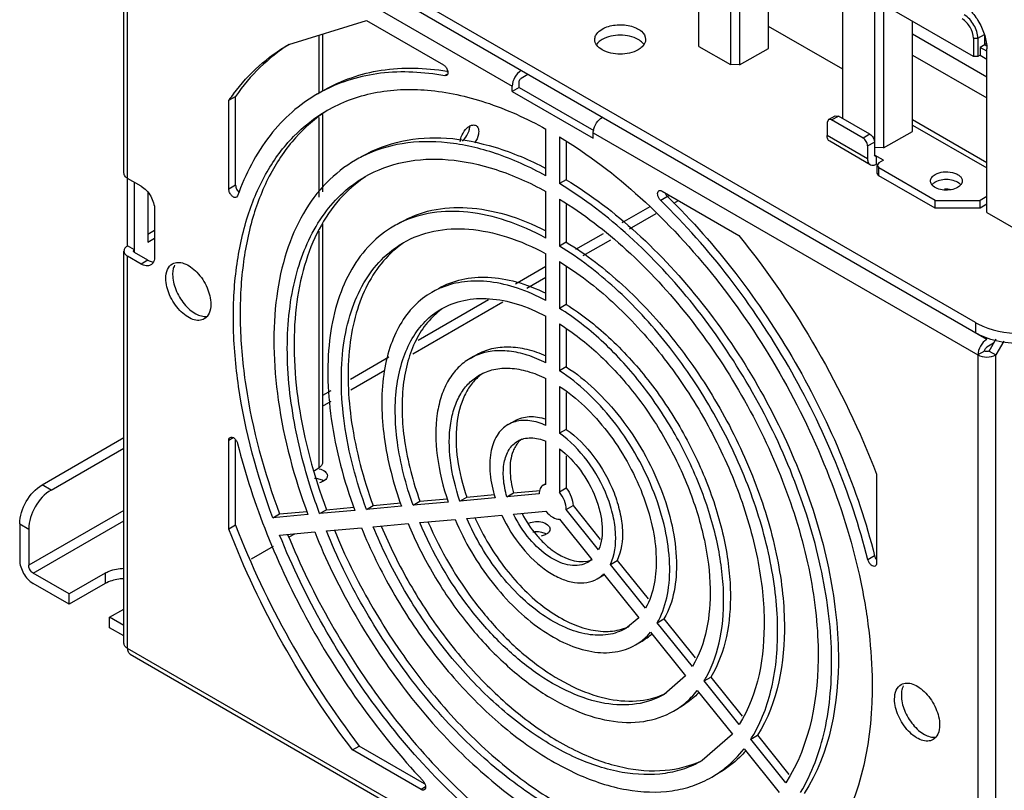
# Model space of a CAD drawing. Header units: millimetres. Extents: x 104 to 805, y 312 to 958.
# Tile 2 of 11: x 104 to 259, y 379 to 500. Entities that reach past the tile are written whole.
import ezdxf

# ---------------------------------------------------------------- set-up
doc = ezdxf.new("R2010")
doc.units = ezdxf.units.MM
doc.header["$LTSCALE"] = 82.53493
doc.layers.get('0').update_dxf_attribs({"linetype": 'CONTINUOUS'})

msp = doc.modelspace()

# ---------------------------------------------------------------- linework, layer by layer
at = {"color": 7, "linetype": 'Continuous'}
for p, q in [((254.12, 452.74), (121.19, 529.49)), ((255.89, 450.09), (121.19, 527.86)), ((120.25, 476.21), (120.25, 525.61)), ((120.83, 464.78), (120.83, 524.8)), ((120.83, 524.8), (181.29, 489.89)), ((210.63, 496.14), (210.63, 521.9)), ((215.58, 519.04), (215.58, 493.29)), ((217, 519.04), (217, 493.27)), ((221.59, 495.83), (221.59, 513.13)), ((233.26, 484.79), (233.26, 508.84)), ((238.21, 505.98), (238.21, 479.07)), ((239.63, 505.98), (239.63, 480.22)), ((253.77, 494.55), (240.33, 502.31)), ((146.15, 496.45), (158.39, 500.21)), ((158.39, 500.21), (170.46, 493.24)), ((244.22, 482.78), (244.22, 500.06)), ((233.26, 492.54), (221.59, 499.28)), ((150.88, 497.9), (150.88, 488.79)), ((151.47, 498.08), (151.47, 489.13)), ((255.89, 491.32), (244.22, 498.06)), ((253.77, 497.41), (253.77, 494.55)), ((253.77, 497.41), (254.48, 497.41)), ((254.48, 497.41), (255.54, 498.02)), ((254.48, 497.41), (254.48, 494.55)), ((255.54, 498.02), (255.54, 496.39)), ((210.63, 496.14), (215.58, 493.29)), ((217, 493.27), (221.59, 495.83)), ((255.89, 496.59), (254.83, 495.98)), ((255.89, 495.37), (254.83, 495.98)), ((254.83, 495.98), (254.83, 494.75)), ((255.89, 496.18), (255.54, 496.39)), ((255.89, 470.03), (255.89, 495.78)), ((244.22, 494.79), (255.89, 488.05)), ((254.48, 494.55), (253.77, 494.55)), ((254.83, 494.75), (254.48, 494.55)), ((254.83, 494.75), (255.89, 494.14)), ((171.01, 492.26), (171.13, 492.24)), ((171.02, 492.2), (171.14, 492.19)), ((217, 493.27), (215.58, 493.29)), ((171.02, 491.71), (170.69, 491.52)), ((170.96, 491.56), (170.69, 491.52)), ((183.76, 491.73), (182.7, 491.12)), ((181.29, 489.07), (181.29, 489.89)), ((182.35, 489.69), (181.29, 489.07)), ((182.35, 489.69), (182.35, 490.5)), ((182.35, 489.69), (194.1, 482.9)), ((136.74, 487.68), (137.8, 488.29)), ((136.74, 473.7), (136.74, 487.68)), ((137.8, 474.31), (137.8, 488.29)), ((181.29, 489.07), (194.02, 481.73)), ((150.88, 484.99), (150.88, 472.43)), ((151.47, 485.42), (151.47, 473.26)), ((230.99, 484.63), (230.79, 484.18)), ((230.99, 484.63), (232.05, 485.25)), ((231.49, 484.58), (230.99, 484.63)), ((231.49, 484.58), (232.55, 485.2)), ((236.44, 481.73), (231.49, 484.58)), ((232.05, 485.25), (232.55, 485.2)), ((237.5, 482.34), (232.55, 485.2)), ((255.89, 477.85), (244.22, 484.58)), ((186.59, 475.79), (186.59, 483.14)), ((230.79, 484.18), (230.79, 482.13)), ((244.22, 483.77), (255.89, 477.03)), ((188.71, 481.92), (188.71, 474.57)), ((194.02, 481.73), (194.02, 482.54)), ((194.02, 482.54), (254.48, 447.64)), ((237.15, 478.46), (230.79, 482.13)), ((237.5, 482.34), (236.44, 481.73)), ((239.63, 480.22), (244.22, 482.78)), ((189.77, 481.1), (189.77, 475.18)), ((237.57, 477.54), (231.2, 481.22)), ((237.15, 480.5), (238.21, 481.11)), ((237.15, 480.5), (237.15, 478.46)), ((239.63, 480.22), (238.21, 480.23)), ((238.32, 478.84), (238.21, 479.07)), ((239.63, 478.26), (238.21, 479.07)), ((238.57, 478.87), (238.32, 478.84)), ((238.57, 477.64), (238.57, 478.87)), ((238.7, 477.57), (238.57, 477.64)), ((238.92, 477.85), (238.63, 477.44)), ((238.63, 477.44), (238.92, 477.03)), ((238.63, 476.21), (238.63, 477.44)), ((239.63, 478.26), (238.92, 477.85)), ((247.76, 471.93), (238.92, 477.03)), ((238.92, 475.81), (238.92, 477.03)), ((122.95, 474.17), (120.83, 475.4)), ((189.77, 475.18), (188.71, 474.57)), ((238.92, 475.81), (238.63, 476.21)), ((247.76, 470.7), (238.92, 475.81)), ((121.89, 463.76), (121.89, 474.78)), ((137.8, 474.31), (136.74, 473.7)), ((124.01, 473.16), (124.01, 465.39)), ((138.12, 472.64), (137.95, 472.42)), ((186.59, 465.99), (186.59, 473.34)), ((188.71, 472.12), (188.71, 464.76)), ((205.68, 472.55), (204.62, 471.94)), ((204.85, 473.39), (216.91, 466.43)), ((206, 472.72), (205.68, 472.54)), ((255.89, 472.54), (254.83, 471.93)), ((189.77, 471.28), (189.77, 465.38)), ((202.92, 470.94), (198.51, 468.4)), ((206.68, 471.48), (207.42, 471.91)), ((247.76, 470.7), (247.76, 471.93)), ((247.76, 471.93), (254.83, 471.93)), ((254.83, 470.7), (247.76, 470.7)), ((254.83, 470.7), (254.83, 471.93)), ((255.89, 471.32), (254.83, 470.7)), ((125.07, 470.5), (125.07, 463.15)), ((199.72, 467.46), (203.92, 469.89)), ((255.89, 470.03), (260.84, 467.18)), ((151.47, 468.24), (151.47, 430.69)), ((124.01, 466.62), (125.07, 467.23)), ((124.01, 465.39), (125.07, 466.01)), ((150.88, 467.09), (150.88, 429.88)), ((195.57, 466.7), (191.25, 464.2)), ((121.89, 464.17), (120.83, 464.78)), ((189.77, 465.38), (188.71, 464.76)), ((192.44, 463.26), (196.76, 465.75)), ((120.25, 402.32), (120.25, 463.97)), ((120.83, 401.5), (120.83, 463.15)), ((122.95, 461.92), (120.83, 463.15)), ((124.01, 462.54), (121.89, 463.76)), ((186.59, 456.19), (186.59, 463.54)), ((124.01, 462.54), (122.95, 461.92)), ((186.59, 461.52), (181.81, 458.75)), ((188.71, 462.31), (188.71, 454.96)), ((189.77, 461.47), (189.77, 455.57)), ((183.6, 458.15), (186.59, 459.88)), ((165.68, 447.81), (179.82, 455.97)), ((177.53, 456.28), (166.52, 449.93)), ((189.77, 455.57), (188.71, 454.96)), ((186.59, 446.38), (186.59, 453.73)), ((188.71, 452.51), (188.71, 445.15)), ((254.12, 452.74), (254.12, 451.11)), ((189.77, 451.64), (189.77, 445.76)), ((256.95, 449.47), (255.89, 448.86)), ((256.24, 448.25), (257.35, 450.16)), ((258.55, 449.8), (257.3, 447.64)), ((174.65, 447.09), (175.71, 447.7)), ((255.54, 448.25), (254.48, 447.64)), ((254.48, 447.64), (254.48, 324.35)), ((256.24, 448.25), (257.3, 447.64)), ((257.3, 324.35), (257.3, 447.64)), ((161.91, 447.27), (155.88, 443.78)), ((189.77, 445.76), (188.71, 445.15)), ((155.91, 442.17), (161.25, 445.25)), ((186.59, 436.55), (186.59, 443.92)), ((188.71, 442.7), (188.71, 435.32)), ((152.78, 441.99), (151.47, 441.24)), ((189.77, 441.76), (189.77, 435.94)), ((151.47, 439.6), (152.81, 440.38)), ((180.65, 436.69), (181.71, 437.31)), ((189.77, 435.94), (188.71, 435.32)), ((107.4, 427.22), (120.25, 434.64)), ((136.74, 434.23), (137.44, 434.64)), ((136.74, 420.25), (136.74, 434.23)), ((137.8, 420.86), (137.8, 434.26)), ((186.59, 427.3), (186.59, 434.08)), ((108.81, 426.41), (120.25, 433.01)), ((188.71, 432.86), (188.71, 426.08)), ((189.77, 431.78), (189.77, 426.69)), ((150.18, 429.47), (150.88, 429.88)), ((238.57, 428.89), (238.57, 414.91)), ((108.81, 426.41), (107.4, 427.22)), ((186.15, 427.17), (186.59, 427.42)), ((186.59, 427.3), (186.15, 427.17)), ((174.13, 425.29), (178.52, 425.69)), ((180.45, 425.34), (181.51, 425.95)), ((185.53, 425.8), (180.45, 425.34)), ((181.51, 425.95), (185.67, 426.33)), ((189.77, 426.69), (188.71, 426.08)), ((159.42, 423.98), (163.75, 424.37)), ((165.71, 424.02), (166.77, 424.64)), ((171.23, 424.52), (165.71, 424.02)), ((166.77, 424.64), (171.08, 425.02)), ((173.07, 424.68), (174.13, 425.29)), ((178.6, 425.18), (173.07, 424.68)), ((120.25, 423.21), (105.28, 414.57)), ((143.65, 422.05), (144.72, 422.67)), ((149.17, 422.55), (143.65, 422.05)), ((144.72, 422.67), (149.03, 423.05)), ((151, 422.71), (152.07, 423.32)), ((156.52, 423.2), (151, 422.71)), ((152.07, 423.32), (156.39, 423.71)), ((158.36, 423.37), (159.42, 423.98)), ((163.87, 423.86), (158.36, 423.37)), ((181.51, 422.61), (186.59, 423.06)), ((189.77, 423.35), (190.84, 423.96)), ((194.86, 417.02), (189.77, 423.35)), ((190.84, 423.96), (195.1, 418.65)), ((103.86, 421.1), (103.86, 415.38)), ((103.86, 421.1), (105.28, 420.28)), ((105.98, 413.34), (120.25, 421.58)), ((159.42, 420.63), (164.93, 421.13)), ((166.77, 421.29), (172.29, 421.78)), ((174.13, 421.95), (179.66, 422.44)), ((188.71, 421.84), (193.8, 415.51)), ((105.28, 420.28), (105.28, 414.57)), ((137.8, 420.86), (136.74, 420.25)), ((144.72, 419.32), (150.23, 419.81)), ((146.23, 419.03), (147.11, 419.53)), ((152.07, 419.98), (157.58, 420.47)), ((140.28, 415.59), (143.75, 417.59)), ((193.8, 415.51), (193.15, 415.04)), ((196.71, 414.72), (197.77, 415.33)), ((197.77, 415.33), (202.63, 409.29)), ((238.25, 416.05), (237.19, 415.44)), ((111.64, 410.08), (105.98, 413.34)), ((117.3, 413.34), (111.64, 410.08)), ((117.3, 413.34), (117.3, 411.71)), ((202.24, 407.84), (196.71, 414.72)), ((111.64, 408.44), (105.98, 411.71)), ((117.3, 411.71), (111.64, 408.44)), ((194.65, 412.45), (195.71, 413.06)), ((195.65, 413.21), (201.18, 406.33)), ((111.64, 408.44), (111.64, 410.08)), ((118, 406.4), (120.25, 407.7)), ((120.25, 405.11), (118, 406.4)), ((118, 404.77), (118, 406.4)), ((201.18, 406.33), (199.15, 404.65)), ((204.08, 405.55), (205.14, 406.16)), ((209.6, 398.69), (204.08, 405.55)), ((205.14, 406.16), (210.05, 400.05)), ((120.25, 403.47), (118, 404.77)), ((203.02, 404.04), (208.54, 397.18)), ((200.65, 402.05), (201.71, 402.67)), ((254.48, 324.35), (120.83, 401.5)), ((121.25, 400.59), (254.89, 323.43)), ((208.54, 397.18), (205.15, 394.26)), ((211.44, 396.4), (212.5, 397.01)), ((216.95, 389.54), (211.44, 396.4)), ((212.5, 397.01), (217.44, 390.87)), ((210.38, 394.89), (215.89, 388.03)), ((215.89, 388.03), (211.15, 383.87)), ((218.79, 387.25), (219.85, 387.86)), ((224.3, 380.39), (218.79, 387.25)), ((219.85, 387.86), (224.79, 381.71)), ((156.17, 385.55), (157.23, 386.16)), ((166.95, 379.33), (156.17, 385.55)), ((167.51, 380.23), (157.23, 386.16)), ((217.73, 385.74), (223.24, 378.88)), ((167.66, 379.73), (166.95, 379.33))]:
    msp.add_line(p, q, dxfattribs=at)
for centre, radius, start, end in [((163, 467.26), 24.7, 117.1646, 119.9992), ((163.79, 468.85), 32.96, 143.0042, 145.1547), ((166.99, 460.36), 20.68, 116.6755, 120.0016), ((249.52, 469.05), 4.64, 89.7819, 93.4424), ((249.53, 469.06), 4.63, 84.043, 89.7857), ((250.61, 473.41), 1.53, 43.0952, 46.9013), ((250.69, 473.48), 1.41, 41.2022, 43.0689), ((171.01, 453.4), 16.71, 115.8353, 119.9938), ((175.05, 446.38), 12.81, 112.706, 114.4904), ((175.01, 446.46), 12.72, 114.4896, 119.9962), ((258.95, 461.12), 9.67, 240.0169, 242.3601), ((179.02, 439.53), 8.73, 112.0911, 119.9823), ((181.12, 438.36), 7.8, 127.0457, 128.5588), ((181.1, 438.39), 7.75, 126.556, 127.0447), ((185.18, 431.36), 3.89, 128.2173, 138.0746), ((185.15, 416.52), 3.31, 95.4167, 101.0618), ((192.14, 416.71), 4.96, 314.6155, 315.0923), ((193.37, 417.11), 4.68, 300.0134, 300.5074), ((193.83, 411.5), 11.85, 329.8533, 334.4326), ((196.33, 412.02), 7.79, 291.0962, 295.417), ((196.29, 409.61), 8.72, 300.021, 307.8823), ((197.29, 410.31), 8.83, 300.0714, 312.2626), ((197.36, 405.09), 16.54, 328.3045, 331.2152), ((200.34, 405.06), 11.76, 294.0457, 296.0613), ((200.31, 402.66), 12.7, 300.0024, 305.3632), ((200.79, 398.72), 21.35, 327.4955, 329.8158), ((204.3, 395.73), 16.7, 300.0011, 304.0583)]:
    msp.add_arc(centre, radius, start, end, dxfattribs=at)
for points, knots in [([(251.65, 503.12), (252.25, 502.78), (253.39, 501.82), (254.72, 500), (255.63, 497.94), (255.89, 496.47), (255.89, 495.78)], [0, 0, 0, 0, 0.23724, 0.499999, 0.762759, 1, 1, 1, 1]), ([(253.77, 497.41), (253.77, 498.01), (253.35, 499.21), (252.53, 500.17), (252, 500.47)], [0, 0, 0, 0, 0.500001, 1, 1, 1, 1]), ([(254.48, 497.41), (254.48, 498.14), (253.98, 499.57), (252.98, 500.72), (252.35, 501.08)], [0, 0, 0, 0, 0.500001, 1, 1, 1, 1]), ([(194.4, 497.83), (194.44, 497.93), (194.7, 498.36), (195.1, 498.68), (195.43, 498.87)], [0, 0, 0, 0, 0.224636, 1, 1, 1, 1]), ([(195.43, 498.87), (196.05, 499.23), (197.53, 499.63), (199.4, 499.54), (200.77, 499.07), (201.76, 498.49), (202.26, 497.72), (202.26, 497.24)], [0, 0, 0, 0, 0.271119, 0.563792, 0.698525, 0.816713, 1, 1, 1, 1]), ([(195.44, 495.6), (195.11, 495.79), (194.54, 496.23), (194.26, 496.93), (194.26, 497.24)], [0, 0, 0, 0, 0.551088, 1, 1, 1, 1]), ([(201.1, 497.23), (200.26, 497.72), (198.27, 498.11), (196.27, 497.72), (195.43, 497.24)], [0, 0, 0, 0, 0.499704, 1, 1, 1, 1]), ([(201.95, 496.49), (201.9, 496.56), (201.66, 496.85), (201.35, 497.09), (201.1, 497.23)], [0, 0, 0, 0, 0.230344, 1, 1, 1, 1]), ([(202.26, 497.24), (202.26, 497.14), (202.21, 496.7), (201.96, 496.32), (201.72, 496.08)], [0, 0, 0, 0, 0.234265, 1, 1, 1, 1]), ([(137.47, 488.68), (138.66, 490.26), (141.3, 493.17), (144.49, 495.49), (146.15, 496.45)], [0, 0, 0, 0, 0.506925, 1, 1, 1, 1]), ([(146.22, 496.46), (144.59, 495.42), (141.48, 492.96), (138.94, 489.93), (137.8, 488.29)], [0, 0, 0, 0, 0.491865, 1, 1, 1, 1]), ([(201.09, 495.61), (200.25, 495.12), (198.27, 494.74), (196.28, 495.12), (195.44, 495.6)], [0, 0, 0, 0, 0.499765, 1, 1, 1, 1]), ([(151.71, 489.27), (153.08, 490.05), (155.99, 491.38), (162.45, 492.96), (167.61, 492.81), (171.01, 492.26)], [0, 0, 0, 0, 0.237314, 0.48021, 1, 1, 1, 1]), ([(170.69, 491.52), (167.38, 492.12), (162.35, 492.4), (155.98, 491.1), (153.09, 489.94), (151.73, 489.24)], [0, 0, 0, 0, 0.520755, 0.763643, 1, 1, 1, 1]), ([(170.46, 493.24), (170.62, 493.15), (170.82, 492.95), (171.02, 492.63), (171.15, 492.3), (171.21, 491.91), (171.07, 491.62), (170.96, 491.56)], [0, 0, 0, 0, 0.271341, 0.419701, 0.565288, 0.816603, 1, 1, 1, 1]), ([(182.7, 492.34), (182.28, 492.1), (181.62, 491.33), (181.29, 490.38), (181.29, 489.89)], [0, 0, 0, 0, 0.499998, 1, 1, 1, 1]), ([(182.35, 490.5), (182.35, 490.56), (182.39, 490.8), (182.55, 491.02), (182.7, 491.12)], [0, 0, 0, 0, 0.240524, 1, 1, 1, 1]), ([(152.15, 486.06), (154.43, 487.37), (159.64, 489.3), (168.3, 489.62), (177.53, 487.56), (183.56, 484.82), (186.59, 483.14)], [0, 0, 0, 0, 0.218946, 0.452626, 0.711418, 1, 1, 1, 1]), ([(150.65, 488.66), (149.24, 487.84), (146.53, 485.89), (141.79, 480.83), (139.32, 476.03), (138.12, 472.64)], [0, 0, 0, 0, 0.23645, 0.47889, 1, 1, 1, 1]), ([(143.65, 422.05), (141.17, 428.71), (138.42, 438.81), (137.25, 452.17), (137.69, 461.21), (139.41, 469.35), (142.4, 476.38), (146.62, 482.11), (150.24, 484.95), (152.15, 486.06)], [0, 0, 0, 0, 0.306636, 0.447248, 0.577212, 0.696052, 0.804456, 0.904561, 1, 1, 1, 1]), ([(152.18, 486.04), (150.36, 484.86), (146.94, 481.89), (142.99, 476.1), (140.22, 469.09), (138.67, 461.04), (138.34, 452.14), (139.57, 439.06), (142.28, 429.18), (144.72, 422.67)], [0, 0, 0, 0, 0.095381, 0.19595, 0.304962, 0.424256, 0.554359, 0.694741, 1, 1, 1, 1]), ([(194.05, 482.88), (194.11, 483.31), (194.46, 484.13), (195.07, 484.78), (195.43, 484.99)], [0, 0, 0, 0, 0.511371, 1, 1, 1, 1]), ([(173.27, 481.91), (173.41, 482.34), (173.72, 482.86), (174.14, 483.28), (174.24, 483.37)], [0, 0, 0, 0, 0.759178, 1, 1, 1, 1]), ([(174.24, 483.37), (174.3, 483.41), (174.49, 483.57), (174.71, 483.69), (174.89, 483.74)], [0, 0, 0, 0, 0.270863, 1, 1, 1, 1]), ([(174.46, 482.75), (174.48, 482.82), (174.56, 483.09), (174.61, 483.37), (174.61, 483.58)], [0, 0, 0, 0, 0.265832, 1, 1, 1, 1]), ([(174.89, 483.74), (174.95, 483.76), (175.18, 483.82), (175.45, 483.79), (175.6, 483.7)], [0, 0, 0, 0, 0.279151, 1, 1, 1, 1]), ([(175.6, 483.7), (175.66, 483.66), (175.94, 483.43), (176.02, 483.04), (176.02, 482.76)], [0, 0, 0, 0, 0.220838, 1, 1, 1, 1]), ([(157.71, 478.88), (159.63, 479.98), (163.99, 481.62), (171.23, 482.02), (178.96, 480.46), (184.03, 478.31), (186.59, 476.97)], [0, 0, 0, 0, 0.220476, 0.454819, 0.713035, 1, 1, 1, 1]), ([(173.47, 481.29), (173.58, 481.38), (174, 481.8), (174.31, 482.33), (174.46, 482.75)], [0, 0, 0, 0, 0.240431, 1, 1, 1, 1]), ([(176.02, 482.76), (176.02, 482.62), (175.95, 481.99), (175.66, 481.39), (175.37, 480.99)], [0, 0, 0, 0, 0.228651, 1, 1, 1, 1]), ([(188.71, 481.92), (193.25, 479.19), (202.1, 472.4), (213.72, 459.79), (223.72, 444.96), (231.45, 428.86), (235.7, 414.95), (237.49, 404.03), (238.4, 390.28), (236.35, 378.41), (231.65, 371.25)], [0, 0, 0, 0, 0.123967, 0.259079, 0.40012, 0.541034, 0.675782, 0.739239, 0.799348, 1, 1, 1, 1]), ([(231.2, 481.22), (231.07, 481.3), (230.83, 481.59), (230.79, 481.94), (230.79, 482.13)], [0, 0, 0, 0, 0.449165, 1, 1, 1, 1]), ([(237.15, 480.5), (237.15, 480.74), (236.99, 481.22), (236.65, 481.6), (236.44, 481.73)], [0, 0, 0, 0, 0.500001, 1, 1, 1, 1]), ([(237.5, 482.34), (237.71, 482.22), (238.05, 481.83), (238.21, 481.36), (238.21, 481.11)], [0, 0, 0, 0, 0.499999, 1, 1, 1, 1]), ([(186.59, 475.79), (184.06, 477.18), (179.04, 479.46), (171.35, 481.28), (164.11, 481.21), (159.68, 479.82), (157.71, 478.83)], [0, 0, 0, 0, 0.287269, 0.546252, 0.780883, 1, 1, 1, 1]), ([(156.65, 478.26), (154.99, 477.3), (151.83, 474.83), (148.15, 469.84), (145.54, 463.72), (144.03, 456.64), (143.64, 448.77), (144.64, 437.14), (147.01, 428.35), (149.17, 422.55)], [0, 0, 0, 0, 0.0955, 0.195647, 0.304067, 0.422893, 0.552825, 0.693397, 1, 1, 1, 1]), ([(158.15, 475.67), (160.04, 476.75), (164.34, 478.34), (171.48, 478.63), (179.11, 476.95), (184.09, 474.71), (186.59, 473.34)], [0, 0, 0, 0, 0.219186, 0.45297, 0.71167, 1, 1, 1, 1]), ([(237.15, 478.46), (237.15, 478.27), (237.2, 477.91), (237.43, 477.62), (237.57, 477.54)], [0, 0, 0, 0, 0.550835, 1, 1, 1, 1]), ([(237.57, 477.54), (237.7, 477.47), (238.07, 477.41), (238.4, 477.55), (238.57, 477.64)], [0, 0, 0, 0, 0.449167, 1, 1, 1, 1]), ([(120.83, 475.4), (120.67, 475.49), (120.38, 475.71), (120.25, 476.06), (120.25, 476.21)], [0, 0, 0, 0, 0.550837, 1, 1, 1, 1]), ([(146.92, 437.71), (146.2, 441.84), (145.66, 447.98), (146.32, 455.86), (147.77, 462.61), (150.49, 468.63), (154.56, 473.22), (156.92, 474.95), (158.15, 475.67)], [0, 0, 0, 0, 0.299849, 0.436604, 0.564068, 0.792757, 0.897925, 1, 1, 1, 1]), ([(158.2, 475.65), (156.7, 474.66), (153.9, 472.19), (150.67, 467.39), (148.4, 461.59), (147.12, 454.95), (146.85, 447.61), (147.86, 436.84), (150.08, 428.69), (152.07, 423.32)], [0, 0, 0, 0, 0.095465, 0.196185, 0.305328, 0.424687, 0.55477, 0.695051, 1, 1, 1, 1]), ([(189.77, 475.18), (193.72, 472.79), (201.42, 466.86), (211.53, 455.86), (220.23, 442.95), (226.96, 428.93), (230.66, 416.82), (232.22, 407.31), (233.03, 395.32), (231.27, 384.99), (227.2, 378.72)], [0, 0, 0, 0, 0.124037, 0.259138, 0.400113, 0.540942, 0.675629, 0.739072, 0.799184, 1, 1, 1, 1]), ([(247.03, 474.99), (247.03, 475.18), (247.2, 475.62), (247.55, 475.89), (247.76, 476.01)], [0, 0, 0, 0, 0.449157, 1, 1, 1, 1]), ([(247.76, 476.01), (248.14, 476.23), (249.07, 476.48), (250.24, 476.42), (251.1, 476.14), (251.6, 475.83), (251.94, 475.45), (252.03, 475.13), (252.03, 474.99)], [0, 0, 0, 0, 0.269896, 0.561326, 0.695466, 0.813145, 0.912856, 1, 1, 1, 1]), ([(251.65, 474.52), (251.43, 474.73), (250.83, 475.05), (249.81, 475.24), (248.73, 475.18), (248.05, 474.95), (247.76, 474.79)], [0, 0, 0, 0, 0.221468, 0.483342, 0.754559, 1, 1, 1, 1]), ([(122.95, 474.17), (123.58, 473.81), (124.58, 472.66), (125.07, 471.22), (125.07, 470.5)], [0, 0, 0, 0, 0.499999, 1, 1, 1, 1]), ([(137.95, 472.42), (137.84, 472.36), (137.52, 472.38), (137.22, 472.63), (136.99, 472.91), (136.82, 473.24), (136.74, 473.52), (136.74, 473.7)], [0, 0, 0, 0, 0.183396, 0.43471, 0.580297, 0.728657, 1, 1, 1, 1]), ([(137.8, 474.31), (137.8, 474.1), (137.93, 473.67), (138.2, 473.32), (138.37, 473.18)], [0, 0, 0, 0, 0.488667, 1, 1, 1, 1]), ([(226.61, 378.86), (228.42, 381.86), (230.32, 387.11), (231.42, 394.59), (231.59, 400.89), (231.06, 407.55), (229.4, 416.96), (225.64, 428.95), (218.9, 442.79), (210.25, 455.52), (200.23, 466.36), (192.62, 472.2), (188.71, 474.57)], [0, 0, 0, 0, 0.094708, 0.147597, 0.20424, 0.264459, 0.327903, 0.462274, 0.602434, 0.742534, 0.876732, 1, 1, 1, 1]), ([(247.3, 474.33), (247.26, 474.38), (247.11, 474.57), (247.03, 474.81), (247.03, 474.99)], [0, 0, 0, 0, 0.272296, 1, 1, 1, 1]), ([(247.45, 474.57), (247.43, 474.55), (247.35, 474.48), (247.28, 474.4), (247.23, 474.34)], [0, 0, 0, 0, 0.260441, 1, 1, 1, 1]), ([(251.29, 473.97), (250.99, 473.79), (250.27, 473.56), (249.15, 473.51), (248.11, 473.74), (247.51, 474.1), (247.3, 474.33)], [0, 0, 0, 0, 0.248578, 0.522795, 0.784064, 1, 1, 1, 1]), ([(247.76, 474.79), (247.73, 474.77), (247.62, 474.71), (247.52, 474.63), (247.45, 474.57)], [0, 0, 0, 0, 0.259289, 1, 1, 1, 1]), ([(251.7, 474.28), (251.67, 474.25), (251.55, 474.13), (251.41, 474.03), (251.29, 473.97)], [0, 0, 0, 0, 0.236669, 1, 1, 1, 1]), ([(252.03, 474.99), (252.03, 474.86), (251.96, 474.6), (251.8, 474.38), (251.7, 474.28)], [0, 0, 0, 0, 0.472779, 1, 1, 1, 1]), ([(188.71, 472.12), (192.47, 469.84), (199.78, 464.2), (209.39, 453.74), (217.65, 441.46), (224.05, 428.14), (227.57, 416.62), (229.05, 407.58), (229.83, 396.19), (228.16, 386.36), (224.3, 380.39)], [0, 0, 0, 0, 0.124065, 0.259161, 0.400109, 0.540905, 0.675567, 0.739006, 0.799118, 1, 1, 1, 1]), ([(204.62, 471.94), (204.5, 472.05), (204.3, 472.32), (204.14, 472.76), (204.12, 473.17), (204.26, 473.39), (204.35, 473.44)], [0, 0, 0, 0, 0.292456, 0.579683, 0.818504, 1, 1, 1, 1]), ([(204.35, 473.44), (204.38, 473.46), (204.54, 473.52), (204.73, 473.46), (204.85, 473.39)], [0, 0, 0, 0, 0.220836, 1, 1, 1, 1]), ([(205.31, 473.09), (205.37, 472.94), (205.49, 472.75), (205.64, 472.59), (205.68, 472.55)], [0, 0, 0, 0, 0.757341, 1, 1, 1, 1]), ([(205.68, 472.55), (209.55, 468.78), (216.84, 460.5), (226.07, 446.66), (233.42, 431.75), (236.93, 421.29), (238.25, 416.05)], [0, 0, 0, 0, 0.245724, 0.500077, 0.75439, 1, 1, 1, 1]), ([(163.71, 468.48), (165.24, 469.36), (168.68, 470.67), (174.41, 471.02), (180.54, 469.85), (184.56, 468.19), (186.58, 467.16)], [0, 0, 0, 0, 0.221134, 0.455769, 0.71374, 1, 1, 1, 1]), ([(237.19, 415.44), (235.87, 420.68), (232.36, 431.14), (225.01, 446.05), (215.78, 459.89), (208.49, 468.17), (204.62, 471.94)], [0, 0, 0, 0, 0.24561, 0.499923, 0.754276, 1, 1, 1, 1]), ([(186.59, 465.99), (184.59, 467.08), (180.62, 468.86), (174.54, 470.29), (168.81, 470.26), (165.29, 469.2), (163.73, 468.44)], [0, 0, 0, 0, 0.28663, 0.545542, 0.780528, 1, 1, 1, 1]), ([(162.65, 467.87), (161.31, 467.1), (158.78, 465.11), (155.82, 461.12), (153.72, 456.22), (152.49, 450.54), (152.16, 444.23), (152.93, 434.91), (154.81, 427.86), (156.52, 423.2)], [0, 0, 0, 0, 0.095616, 0.195844, 0.304292, 0.423095, 0.552966, 0.693464, 1, 1, 1, 1]), ([(164.15, 465.27), (165.64, 466.13), (169.03, 467.39), (174.66, 467.64), (180.68, 466.35), (184.61, 464.61), (186.59, 463.54)], [0, 0, 0, 0, 0.219548, 0.453489, 0.712055, 1, 1, 1, 1]), ([(216.91, 466.43), (221.46, 460.78), (229.65, 448.76), (235.96, 435.65), (238.57, 428.89)], [0, 0, 0, 0, 0.500026, 1, 1, 1, 1]), ([(120.83, 464.78), (120.67, 464.69), (120.38, 464.47), (120.25, 464.12), (120.25, 463.97)], [0, 0, 0, 0, 0.550836, 1, 1, 1, 1]), ([(158.36, 423.37), (156.76, 427.74), (155, 434.36), (154.29, 443.1), (154.6, 449.02), (155.76, 454.34), (157.74, 458.94), (160.52, 462.69), (162.9, 464.55), (164.15, 465.27)], [0, 0, 0, 0, 0.306513, 0.446987, 0.576838, 0.695634, 0.804091, 0.904346, 1, 1, 1, 1]), ([(164.2, 465.25), (163.03, 464.45), (160.85, 462.47), (158.34, 458.67), (156.57, 454.09), (155.2, 446.82), (155.66, 436.45), (157.87, 428.21), (159.42, 423.98)], [0, 0, 0, 0, 0.095656, 0.196672, 0.30609, 0.425622, 0.695382, 1, 1, 1, 1]), ([(219.24, 387.99), (220.66, 390.43), (222.69, 396.27), (223.2, 404.17), (222.62, 411.08), (221.27, 418.61), (218.24, 428.2), (212.84, 439.27), (205.92, 449.46), (197.91, 458.15), (191.83, 462.86), (188.71, 464.76)], [0, 0, 0, 0, 0.095079, 0.204688, 0.264975, 0.328438, 0.46272, 0.602685, 0.742583, 0.876672, 1, 1, 1, 1]), ([(189.77, 465.38), (192.94, 463.44), (199.1, 458.66), (207.2, 449.81), (214.16, 439.45), (219.55, 428.2), (222.53, 418.49), (223.79, 410.86), (224.46, 401.23), (223.08, 392.93), (219.85, 387.86)], [0, 0, 0, 0, 0.124167, 0.259247, 0.400097, 0.540768, 0.675337, 0.738756, 0.798873, 1, 1, 1, 1]), ([(120.25, 463.97), (120.25, 463.81), (120.38, 463.46), (120.67, 463.24), (120.83, 463.15)], [0, 0, 0, 0, 0.449163, 1, 1, 1, 1]), ([(121.75, 463.97), (121.75, 463.98), (121.76, 464.07), (121.83, 464.14), (121.89, 464.17)], [0, 0, 0, 0, 0.220853, 1, 1, 1, 1]), ([(121.89, 463.76), (121.87, 463.77), (121.8, 463.82), (121.75, 463.91), (121.75, 463.97)], [0, 0, 0, 0, 0.293913, 1, 1, 1, 1]), ([(125.07, 463.15), (125.07, 462.86), (125, 462.33), (124.66, 461.89), (124.45, 461.78)], [0, 0, 0, 0, 0.550834, 1, 1, 1, 1]), ([(124.45, 461.78), (124.25, 461.66), (123.7, 461.58), (123.2, 461.78), (122.95, 461.92)], [0, 0, 0, 0, 0.449168, 1, 1, 1, 1]), ([(124.01, 462.54), (124.08, 462.5), (124.35, 462.36), (124.64, 462.27), (124.85, 462.25)], [0, 0, 0, 0, 0.271858, 1, 1, 1, 1]), ([(126.84, 459.68), (126.84, 460.16), (126.96, 461.04), (127.54, 461.77), (127.88, 461.97)], [0, 0, 0, 0, 0.550817, 1, 1, 1, 1]), ([(127.88, 461.97), (128.13, 462.11), (128.76, 462.27), (129.76, 462.07), (130.8, 461.51), (132.15, 460.31), (133.42, 458.34), (133.91, 456.49), (133.91, 455.6)], [0, 0, 0, 0, 0.087143, 0.186856, 0.304531, 0.43867, 0.73012, 1, 1, 1, 1]), ([(128.05, 461.37), (128.02, 461.28), (127.93, 460.93), (127.9, 460.57), (127.9, 460.29)], [0, 0, 0, 0, 0.235669, 1, 1, 1, 1]), ([(188.71, 462.31), (191.68, 460.49), (197.46, 456), (205.06, 447.69), (211.59, 437.96), (216.64, 427.41), (219.43, 418.29), (220.62, 411.14), (221.25, 402.1), (219.97, 394.3), (216.95, 389.54)], [0, 0, 0, 0, 0.12421, 0.259283, 0.400091, 0.54071, 0.675241, 0.738652, 0.79877, 1, 1, 1, 1]), ([(127.9, 460.29), (127.9, 459.49), (128.31, 457.81), (129.39, 455.97), (130.56, 454.75), (131.7, 453.94), (132.73, 453.62), (133.33, 453.71)], [0, 0, 0, 0, 0.26015, 0.544568, 0.680034, 0.803019, 1, 1, 1, 1]), ([(169.71, 458.09), (170.84, 458.74), (173.38, 459.72), (177.6, 460.03), (182.11, 459.24), (185.08, 458.07), (186.58, 457.34)], [0, 0, 0, 0, 0.222214, 0.457337, 0.714913, 1, 1, 1, 1]), ([(132.88, 453.31), (132.63, 453.16), (132, 453), (130.99, 453.2), (129.96, 453.77), (128.6, 454.97), (127.33, 456.93), (126.84, 458.79), (126.84, 459.68)], [0, 0, 0, 0, 0.087143, 0.186856, 0.304531, 0.43867, 0.73012, 1, 1, 1, 1]), ([(186.59, 456.19), (185.16, 456.95), (182.3, 458.21), (177.95, 459.26), (173.83, 459.33), (171.27, 458.68), (170.11, 458.2)], [0, 0, 0, 0, 0.284878, 0.543731, 0.779744, 1, 1, 1, 1]), ([(168.65, 457.48), (167.64, 456.9), (165.73, 455.4), (163.49, 452.4), (161.89, 448.71), (160.58, 442.78), (160.82, 434.2), (162.61, 427.37), (163.87, 423.86)], [0, 0, 0, 0, 0.095866, 0.196292, 0.304857, 0.423697, 0.693387, 1, 1, 1, 1]), ([(133.91, 455.6), (133.91, 455.12), (133.8, 454.23), (133.21, 453.5), (132.88, 453.31)], [0, 0, 0, 0, 0.550817, 1, 1, 1, 1]), ([(170.15, 454.88), (171.24, 455.51), (173.73, 456.44), (177.85, 456.65), (182.26, 455.74), (185.14, 454.5), (186.59, 453.73)], [0, 0, 0, 0, 0.220161, 0.45437, 0.712711, 1, 1, 1, 1]), ([(189.77, 455.57), (192.15, 454.09), (196.78, 450.46), (202.87, 443.76), (208.1, 435.94), (212.15, 427.47), (214.39, 420.16), (215.36, 414.41), (215.88, 407.14), (214.88, 400.88), (212.5, 397.01)], [0, 0, 0, 0, 0.124377, 0.25942, 0.400067, 0.540481, 0.67486, 0.738239, 0.798364, 1, 1, 1, 1]), ([(165.71, 424.02), (164.55, 427.25), (162.93, 433.52), (162.72, 441.39), (163.94, 446.84), (165.41, 450.22), (167.47, 452.97), (169.23, 454.35), (170.15, 454.88)], [0, 0, 0, 0, 0.306569, 0.576181, 0.695008, 0.803591, 0.904066, 1, 1, 1, 1]), ([(170.23, 454.86), (169.39, 454.25), (167.82, 452.77), (166.02, 449.96), (164.76, 446.6), (163.77, 441.29), (164.08, 433.74), (165.67, 427.72), (166.77, 424.64)], [0, 0, 0, 0, 0.095902, 0.197302, 0.307049, 0.426734, 0.69619, 1, 1, 1, 1]), ([(211.86, 397.13), (212.89, 398.99), (214.34, 403.43), (214.74, 410.82), (213.55, 418.98), (210.85, 427.45), (206.78, 435.76), (201.6, 443.4), (195.6, 449.95), (191.05, 453.51), (188.71, 454.96)], [0, 0, 0, 0, 0.095664, 0.205694, 0.329423, 0.463533, 0.603157, 0.742706, 0.876595, 1, 1, 1, 1]), ([(188.71, 452.51), (190.9, 451.14), (195.14, 447.79), (200.72, 441.64), (205.52, 434.45), (209.24, 426.68), (211.66, 418.76), (212.89, 409.36), (211.77, 402.25), (209.6, 398.69)], [0, 0, 0, 0, 0.124467, 0.259517, 0.400111, 0.540453, 0.674783, 0.798154, 1, 1, 1, 1]), ([(254.47, 452.55), (256.5, 451.48), (261.19, 450.62), (265.88, 451.48), (267.92, 452.55)], [0, 0, 0, 0, 0.5, 1, 1, 1, 1]), ([(268.26, 451.11), (267.26, 450.53), (264.93, 449.68), (261.19, 449.28), (257.46, 449.68), (255.13, 450.53), (254.12, 451.11)], [0, 0, 0, 0, 0.237252, 0.5, 0.762747, 1, 1, 1, 1]), ([(175.71, 447.7), (176.44, 448.12), (178.08, 448.76), (180.79, 449.02), (183.69, 448.61), (185.61, 447.93), (186.59, 447.5)], [0, 0, 0, 0, 0.224281, 0.460357, 0.717204, 1, 1, 1, 1]), ([(255.89, 450.09), (255.47, 449.84), (254.81, 449.08), (254.48, 448.12), (254.48, 447.64)], [0, 0, 0, 0, 0.499998, 1, 1, 1, 1]), ([(255.54, 448.25), (255.54, 448.31), (255.58, 448.55), (255.73, 448.77), (255.89, 448.86)], [0, 0, 0, 0, 0.240524, 1, 1, 1, 1]), ([(186.59, 446.38), (185.65, 446.86), (183.77, 447.66), (180.9, 448.31), (178.19, 448.35), (176.5, 447.93), (175.73, 447.61)], [0, 0, 0, 0, 0.283578, 0.542107, 0.778676, 1, 1, 1, 1]), ([(254.48, 447.64), (254.9, 447.4), (255.89, 447.2), (256.88, 447.4), (257.3, 447.64)], [0, 0, 0, 0, 0.500001, 1, 1, 1, 1]), ([(256.24, 448.25), (256.19, 448.22), (255.97, 448.14), (255.69, 448.16), (255.54, 448.25)], [0, 0, 0, 0, 0.240522, 1, 1, 1, 1]), ([(174.65, 447.09), (173.97, 446.69), (172.68, 445.69), (171.17, 443.68), (170.07, 441.21), (169.15, 437.23), (169.26, 431.48), (170.41, 426.88), (171.23, 424.52)], [0, 0, 0, 0, 0.096237, 0.196929, 0.305595, 0.424368, 0.693635, 1, 1, 1, 1]), ([(189.77, 445.76), (191.37, 444.74), (194.46, 442.25), (198.53, 437.71), (202.03, 432.44), (204.75, 426.75), (206.53, 420.95), (207.46, 414.04), (206.69, 408.82), (205.14, 406.16)], [0, 0, 0, 0, 0.124785, 0.259772, 0.400049, 0.539991, 0.674026, 0.797352, 1, 1, 1, 1]), ([(173.07, 424.68), (172.36, 426.76), (171.37, 430.8), (171.3, 435.85), (172.11, 439.33), (173.08, 441.5), (174.42, 443.26), (175.55, 444.14), (176.15, 444.49)], [0, 0, 0, 0, 0.30626, 0.575349, 0.694098, 0.802806, 0.903608, 1, 1, 1, 1]), ([(176.26, 444.45), (175.75, 444.04), (174.8, 443.06), (173.29, 440.55), (172.3, 436.5), (172.51, 431.03), (173.46, 427.24), (174.13, 425.29)], [0, 0, 0, 0, 0.096556, 0.198856, 0.428646, 0.697668, 1, 1, 1, 1]), ([(176.15, 444.49), (176.85, 444.89), (178.42, 445.49), (181.04, 445.66), (183.83, 445.14), (185.67, 444.39), (186.59, 443.92)], [0, 0, 0, 0, 0.221429, 0.456191, 0.714112, 1, 1, 1, 1]), ([(204.52, 406.39), (205.15, 407.69), (206, 410.73), (206.14, 415.71), (205.27, 421.16), (203.41, 426.79), (200.69, 432.3), (197.24, 437.38), (193.27, 441.76), (190.26, 444.16), (188.71, 445.15)], [0, 0, 0, 0, 0.097074, 0.208109, 0.332131, 0.465864, 0.604688, 0.743359, 0.876645, 1, 1, 1, 1]), ([(188.71, 442.7), (190.11, 441.79), (192.82, 439.59), (196.39, 435.59), (199.45, 430.95), (201.83, 425.95), (203.4, 420.86), (204.23, 414.79), (203.58, 410.2), (202.24, 407.84)], [0, 0, 0, 0, 0.124942, 0.259894, 0.400009, 0.539748, 0.673631, 0.796935, 1, 1, 1, 1]), ([(151, 422.71), (150.54, 423.96), (148.85, 428.86), (147.57, 433.91), (146.92, 437.71)], [0, 0, 0, 0, 0.257148, 1, 1, 1, 1]), ([(180.65, 436.69), (180.3, 436.49), (179.63, 435.98), (178.53, 434.56), (177.73, 432.13), (177.7, 428.76), (178.22, 426.39), (178.6, 425.18)], [0, 0, 0, 0, 0.097384, 0.198945, 0.425773, 0.69416, 1, 1, 1, 1]), ([(181.71, 437.31), (182.38, 437.69), (184.05, 438.14), (185.72, 437.85), (186.56, 437.58)], [0, 0, 0, 0, 0.468379, 1, 1, 1, 1]), ([(186.59, 436.55), (185.79, 436.91), (184.19, 437.43), (182.48, 437.36), (181.75, 437.15)], [0, 0, 0, 0, 0.536101, 1, 1, 1, 1]), ([(196.71, 414.72), (197.42, 416.17), (197.73, 418.86), (197.2, 422.43), (195.96, 426.45), (193.37, 431.08), (190.38, 434.15), (188.71, 435.32)], [0, 0, 0, 0, 0.205646, 0.329006, 0.462269, 0.739887, 1, 1, 1, 1]), ([(189.77, 435.94), (191.44, 434.77), (194.43, 431.69), (197.02, 427.06), (198.26, 423.05), (198.79, 419.47), (198.48, 416.78), (197.77, 415.33)], [0, 0, 0, 0, 0.260113, 0.537731, 0.670994, 0.794354, 1, 1, 1, 1]), ([(136.74, 434.23), (136.74, 434.28), (136.75, 434.45), (136.84, 434.63), (136.95, 434.69)], [0, 0, 0, 0, 0.294894, 1, 1, 1, 1]), ([(136.95, 434.69), (137.04, 434.74), (137.3, 434.75), (137.65, 434.52), (137.94, 434.17), (138.08, 433.86), (138.12, 433.7)], [0, 0, 0, 0, 0.181495, 0.420381, 0.707649, 1, 1, 1, 1]), ([(138.12, 433.7), (139.33, 428.88), (142.5, 419.24), (149.07, 405.39), (157.29, 392.36), (163.78, 384.42), (167.23, 380.73)], [0, 0, 0, 0, 0.244433, 0.497463, 0.751791, 1, 1, 1, 1]), ([(180.45, 425.34), (180.18, 426.27), (179.82, 428.07), (179.89, 430.64), (180.61, 432.77), (181.61, 433.78), (182.15, 434.1)], [0, 0, 0, 0, 0.305674, 0.57376, 0.801106, 1, 1, 1, 1]), ([(182.29, 433.96), (181.91, 433.54), (181.11, 432.14), (180.78, 429.31), (181.17, 427.11), (181.51, 425.95)], [0, 0, 0, 0, 0.204083, 0.566342, 1, 1, 1, 1]), ([(182.15, 434.1), (182.76, 434.45), (184.33, 434.8), (185.84, 434.4), (186.59, 434.08)], [0, 0, 0, 0, 0.461068, 1, 1, 1, 1]), ([(188.71, 432.86), (189.97, 431.93), (192.22, 429.56), (194.18, 426.02), (195.14, 422.96), (195.56, 420.22), (195.36, 418.16), (194.86, 417.02)], [0, 0, 0, 0, 0.26053, 0.53679, 0.669489, 0.792754, 1, 1, 1, 1]), ([(151.47, 430.69), (151.47, 430.54), (151.33, 430.19), (151.05, 429.97), (150.88, 429.88)], [0, 0, 0, 0, 0.449164, 1, 1, 1, 1]), ([(150.92, 429.75), (151.26, 429.68), (151.84, 429.48), (152.23, 428.9), (152.23, 428.65)], [0, 0, 0, 0, 0.579356, 1, 1, 1, 1]), ([(103.86, 421.1), (103.86, 422.31), (104.69, 424.7), (106.35, 426.62), (107.4, 427.22)], [0, 0, 0, 0, 0.500002, 1, 1, 1, 1]), ([(152.23, 428.65), (152.23, 428.57), (152.16, 428.22), (151.86, 427.95), (151.63, 427.81)], [0, 0, 0, 0, 0.220837, 1, 1, 1, 1]), ([(108.81, 426.41), (107.76, 425.8), (106.1, 423.89), (105.28, 421.49), (105.28, 420.28)], [0, 0, 0, 0, 0.499998, 1, 1, 1, 1]), ([(186.15, 427.17), (185.95, 427.05), (185.6, 426.61), (185.53, 426.08), (185.53, 425.8)], [0, 0, 0, 0, 0.449212, 1, 1, 1, 1]), ([(189.77, 423.35), (189.77, 423.82), (189.54, 424.81), (189.04, 425.68), (188.71, 426.08)], [0, 0, 0, 0, 0.477227, 1, 1, 1, 1]), ([(189.77, 426.69), (190.1, 426.29), (190.6, 425.42), (190.84, 424.43), (190.84, 423.96)], [0, 0, 0, 0, 0.522773, 1, 1, 1, 1]), ([(193.15, 415.04), (192.76, 414.82), (191.85, 414.5), (190.33, 414.52), (188.72, 414.99), (186.44, 416.23), (183.79, 418.71), (182.18, 421.22), (181.51, 422.61)], [0, 0, 0, 0, 0.089428, 0.186083, 0.294758, 0.417036, 0.696234, 1, 1, 1, 1]), ([(182.83, 422.7), (183.45, 421.53), (184.54, 419.88), (186.3, 417.99), (188.65, 416), (191.3, 414.84), (193.13, 415.24)], [0, 0, 0, 0, 0.298724, 0.442044, 0.57735, 1, 1, 1, 1]), ([(186.59, 423.06), (186.89, 422.69), (187.5, 422.1), (188.35, 421.8), (188.71, 421.84)], [0, 0, 0, 0, 0.563506, 1, 1, 1, 1]), ([(164.93, 421.13), (166.01, 418.52), (168.53, 413.45), (173.19, 406.47), (178.55, 400.36), (184.36, 395.43), (190.34, 391.89), (196.25, 389.94), (201.84, 389.71), (205.22, 390.83), (206.65, 391.66)], [0, 0, 0, 0, 0.150576, 0.301098, 0.446632, 0.582743, 0.706125, 0.815316, 0.911633, 1, 1, 1, 1]), ([(205.15, 394.26), (203.84, 393.5), (200.73, 392.46), (195.59, 392.67), (190.16, 394.46), (184.66, 397.7), (179.32, 402.23), (172.68, 409.77), (168.77, 416.51), (166.77, 421.29)], [0, 0, 0, 0, 0.088451, 0.184833, 0.294066, 0.417479, 0.553629, 0.699231, 1, 1, 1, 1]), ([(168.04, 421.4), (170, 416.84), (173.77, 410.4), (180.11, 403.13), (185.2, 398.7), (190.47, 395.45), (195.69, 393.51), (200.68, 393), (203.78, 393.72), (205.13, 394.32)], [0, 0, 0, 0, 0.29827, 0.442843, 0.578654, 0.702615, 0.813165, 0.911034, 1, 1, 1, 1]), ([(172.29, 421.78), (173.79, 418.28), (176.71, 413.33), (181.62, 407.82), (185.57, 404.51), (189.62, 402.15), (193.62, 400.86), (197.4, 400.73), (199.68, 401.49), (200.65, 402.05)], [0, 0, 0, 0, 0.301256, 0.446752, 0.582696, 0.705906, 0.815022, 0.911424, 1, 1, 1, 1]), ([(199.15, 404.65), (198.3, 404.16), (196.29, 403.48), (192.96, 403.59), (189.44, 404.72), (185.87, 406.78), (182.39, 409.68), (178.05, 414.52), (175.47, 418.87), (174.13, 421.95)], [0, 0, 0, 0, 0.088644, 0.185058, 0.294118, 0.417225, 0.553063, 0.698503, 1, 1, 1, 1]), ([(175.41, 422.05), (176.71, 419.19), (179.88, 413.92), (185.14, 408.58), (189.76, 405.7), (193.08, 404.43), (196.25, 404.03), (198.25, 404.41), (199.13, 404.75)], [0, 0, 0, 0, 0.297869, 0.576603, 0.700586, 0.811667, 0.910393, 1, 1, 1, 1]), ([(179.66, 422.44), (180.5, 420.63), (182.55, 417.34), (185.94, 414.07), (188.9, 412.42), (190.99, 411.79), (192.96, 411.75), (194.15, 412.15), (194.65, 412.45)], [0, 0, 0, 0, 0.302977, 0.582812, 0.705461, 0.814313, 0.910886, 1, 1, 1, 1]), ([(183.89, 421.2), (184.22, 421.35), (184.97, 421.51), (186.17, 421.45), (187.23, 420.81), (187.23, 420.28)], [0, 0, 0, 0, 0.285252, 0.582753, 1, 1, 1, 1]), ([(156.17, 385.55), (152.14, 390.84), (144.83, 402), (139.13, 414.06), (136.74, 420.25)], [0, 0, 0, 0, 0.500916, 1, 1, 1, 1]), ([(137.8, 420.86), (140.19, 414.67), (145.89, 402.62), (153.2, 391.45), (157.23, 386.16)], [0, 0, 0, 0, 0.499084, 1, 1, 1, 1]), ([(150.23, 419.81), (151.97, 415.51), (156.04, 407.14), (163.63, 395.59), (172.4, 385.46), (181.93, 377.26), (191.78, 371.36), (201.5, 368.08), (209.38, 367.74), (214.97, 369.06), (217.48, 370.2), (218.65, 370.88)], [0, 0, 0, 0, 0.150103, 0.300459, 0.446038, 0.582308, 0.705853, 0.815124, 0.911389, 0.956239, 1, 1, 1, 1]), ([(217.15, 373.47), (216.04, 372.83), (213.65, 371.75), (208.34, 370.49), (200.84, 370.81), (191.6, 373.93), (182.23, 379.53), (173.17, 387.33), (164.83, 396.95), (157.6, 407.93), (153.72, 415.89), (152.07, 419.98)], [0, 0, 0, 0, 0.043766, 0.088619, 0.184886, 0.294147, 0.417676, 0.553928, 0.699499, 0.849863, 1, 1, 1, 1]), ([(153.33, 420.09), (154.97, 416.11), (158.78, 408.36), (165.83, 397.65), (173.96, 388.23), (182.78, 380.54), (191.9, 374.92), (200.94, 371.65), (208.31, 371.06), (213.6, 372.03), (216.01, 372.95), (217.14, 373.51)], [0, 0, 0, 0, 0.149449, 0.299029, 0.444001, 0.580064, 0.703934, 0.813994, 0.911145, 0.956244, 1, 1, 1, 1]), ([(157.58, 420.47), (158.99, 417.02), (162.29, 410.29), (168.41, 401.03), (175.48, 392.91), (183.14, 386.34), (191.06, 381.63), (198.87, 379.01), (205.2, 378.75), (209.69, 379.81), (211.71, 380.73), (212.65, 381.27)], [0, 0, 0, 0, 0.150262, 0.300659, 0.446199, 0.582388, 0.705852, 0.815076, 0.911346, 0.956214, 1, 1, 1, 1]), ([(211.15, 383.87), (210.27, 383.36), (208.37, 382.5), (204.16, 381.5), (198.22, 381.74), (190.88, 384.19), (183.45, 388.61), (176.24, 394.78), (169.61, 402.39), (163.85, 411.08), (160.75, 417.39), (159.42, 420.63)], [0, 0, 0, 0, 0.043794, 0.088669, 0.184941, 0.294149, 0.417586, 0.553749, 0.699275, 0.849686, 1, 1, 1, 1]), ([(160.69, 420.74), (162, 417.61), (165.03, 411.51), (170.61, 403.09), (177.03, 395.68), (183.99, 389.62), (191.18, 385.19), (198.32, 382.58), (205.12, 381.97), (209.32, 383.04), (211.13, 383.91)], [0, 0, 0, 0, 0.149493, 0.29897, 0.443795, 0.579767, 0.703675, 0.813921, 0.911341, 1, 1, 1, 1]), ([(186.28, 419.65), (186.17, 419.69), (185.7, 419.82), (185.21, 419.85), (184.84, 419.82)], [0, 0, 0, 0, 0.239062, 1, 1, 1, 1]), ([(186.63, 419.45), (186.57, 419.41), (186.32, 419.29), (186.05, 419.2), (185.84, 419.16)], [0, 0, 0, 0, 0.232844, 1, 1, 1, 1]), ([(187.23, 420.28), (187.23, 420.2), (187.17, 419.85), (186.87, 419.58), (186.63, 419.45)], [0, 0, 0, 0, 0.220837, 1, 1, 1, 1]), ([(223.15, 363.08), (221.81, 362.31), (218.93, 361), (212.51, 359.49), (203.47, 359.89), (192.32, 363.67), (181.02, 370.44), (170.1, 379.88), (160.05, 391.51), (151.36, 404.77), (146.7, 414.39), (144.72, 419.32)], [0, 0, 0, 0, 0.043748, 0.088588, 0.184851, 0.294148, 0.417737, 0.554049, 0.699648, 0.849982, 1, 1, 1, 1]), ([(145.98, 419.43), (147.95, 414.61), (152.54, 405.2), (161.05, 392.21), (170.88, 380.79), (181.56, 371.46), (192.62, 364.66), (203.57, 360.73), (212.49, 360.05), (218.88, 361.28), (221.78, 362.42), (223.14, 363.11)], [0, 0, 0, 0, 0.149448, 0.299132, 0.444233, 0.580389, 0.704264, 0.814227, 0.911225, 0.956266, 1, 1, 1, 1]), ([(103.86, 415.38), (103.86, 414.66), (104.36, 413.22), (105.35, 412.07), (105.98, 411.71)], [0, 0, 0, 0, 0.500001, 1, 1, 1, 1]), ([(238.36, 414.45), (238.27, 414.4), (238.01, 414.39), (237.66, 414.62), (237.36, 414.98), (237.23, 415.28), (237.19, 415.44)], [0, 0, 0, 0, 0.181495, 0.420381, 0.707649, 1, 1, 1, 1]), ([(238.25, 416.05), (238.26, 416), (238.33, 415.79), (238.44, 415.59), (238.54, 415.46)], [0, 0, 0, 0, 0.242591, 1, 1, 1, 1]), ([(238.57, 414.91), (238.57, 414.86), (238.55, 414.69), (238.46, 414.51), (238.36, 414.45)], [0, 0, 0, 0, 0.294894, 1, 1, 1, 1]), ([(105.98, 413.34), (105.88, 413.4), (105.51, 413.71), (105.28, 414.2), (105.28, 414.57)], [0, 0, 0, 0, 0.240522, 1, 1, 1, 1]), ([(117.3, 413.34), (117.5, 413.46), (118.42, 413.9), (119.46, 414.08), (120.24, 414.1)], [0, 0, 0, 0, 0.229264, 1, 1, 1, 1]), ([(120.24, 412.47), (119.97, 412.46), (118.96, 412.37), (117.94, 412.08), (117.3, 411.71)], [0, 0, 0, 0, 0.267339, 1, 1, 1, 1]), ([(201.65, 402.72), (201.77, 402.82), (202.26, 403.22), (202.71, 403.68), (203.02, 404.04)], [0, 0, 0, 0, 0.247402, 1, 1, 1, 1]), ([(120.83, 401.5), (120.67, 401.6), (120.38, 401.82), (120.25, 402.16), (120.25, 402.32)], [0, 0, 0, 0, 0.550837, 1, 1, 1, 1]), ([(121.25, 400.59), (121.11, 400.67), (120.88, 400.96), (120.83, 401.31), (120.83, 401.5)], [0, 0, 0, 0, 0.449165, 1, 1, 1, 1]), ([(207.65, 392.3), (207.91, 392.48), (208.9, 393.24), (209.79, 394.15), (210.38, 394.89)], [0, 0, 0, 0, 0.246677, 1, 1, 1, 1]), ([(241.39, 393.54), (241.39, 394.02), (241.51, 394.91), (242.09, 395.64), (242.43, 395.83)], [0, 0, 0, 0, 0.550817, 1, 1, 1, 1]), ([(242.43, 395.83), (242.68, 395.98), (243.31, 396.14), (244.32, 395.94), (245.35, 395.37), (246.7, 394.17), (247.97, 392.21), (248.47, 390.35), (248.47, 389.46)], [0, 0, 0, 0, 0.087143, 0.186856, 0.304531, 0.43867, 0.73012, 1, 1, 1, 1]), ([(242.6, 395.23), (242.58, 395.15), (242.49, 394.8), (242.45, 394.43), (242.45, 394.16)], [0, 0, 0, 0, 0.235669, 1, 1, 1, 1]), ([(210.63, 394.58), (210.41, 394.35), (209.53, 393.48), (208.52, 392.74), (207.71, 392.27)], [0, 0, 0, 0, 0.253298, 1, 1, 1, 1]), ([(247.43, 387.17), (247.18, 387.03), (246.55, 386.87), (245.54, 387.07), (244.51, 387.63), (243.16, 388.83), (241.89, 390.8), (241.39, 392.65), (241.39, 393.54)], [0, 0, 0, 0, 0.087143, 0.186856, 0.304531, 0.43867, 0.73012, 1, 1, 1, 1]), ([(242.45, 394.16), (242.45, 393.35), (242.86, 391.67), (243.94, 389.84), (245.11, 388.62), (246.25, 387.8), (247.28, 387.48), (247.88, 387.57)], [0, 0, 0, 0, 0.26015, 0.544568, 0.680034, 0.803019, 1, 1, 1, 1]), ([(248.47, 389.46), (248.47, 388.98), (248.35, 388.1), (247.77, 387.37), (247.43, 387.17)], [0, 0, 0, 0, 0.550817, 1, 1, 1, 1]), ([(213.66, 381.9), (214.04, 382.15), (215.55, 383.27), (216.86, 384.63), (217.73, 385.74)], [0, 0, 0, 0, 0.246334, 1, 1, 1, 1]), ([(218, 385.41), (217.69, 385.05), (216.41, 383.71), (214.91, 382.57), (213.71, 381.88)], [0, 0, 0, 0, 0.254222, 1, 1, 1, 1]), ([(167.45, 379.28), (167.42, 379.26), (167.25, 379.2), (167.07, 379.26), (166.95, 379.33)], [0, 0, 0, 0, 0.220838, 1, 1, 1, 1]), ([(167.23, 380.73), (167.34, 380.62), (167.52, 380.35), (167.66, 379.93), (167.67, 379.54), (167.54, 379.33), (167.45, 379.28)], [0, 0, 0, 0, 0.295891, 0.58169, 0.818341, 1, 1, 1, 1])]:
    msp.add_open_spline(points, degree=3, knots=knots, dxfattribs=at)
for points in [[(194.26, 497.24), (194.26, 497.44), (194.31, 497.65), (194.4, 497.83)], [(195.43, 497.24), (195.2, 497.11), (194.99, 496.95), (194.8, 496.76)], [(194.8, 496.76), (194.71, 496.68), (194.64, 496.59), (194.57, 496.49)], [(201.72, 496.08), (201.53, 495.9), (201.32, 495.74), (201.09, 495.61)], [(173.12, 481.17), (173.13, 481.42), (173.19, 481.67), (173.27, 481.91)], [(194.02, 482.54), (194.02, 482.66), (194.03, 482.77), (194.05, 482.88)], [(128.2, 461.76), (128.14, 461.63), (128.09, 461.5), (128.05, 461.37)], [(181.75, 437.15), (181.37, 437.05), (181, 436.89), (180.65, 436.69)], [(150.88, 428.13), (150.65, 428.18), (150.41, 428.2), (150.18, 428.2)], [(151.27, 428.02), (151.15, 428.06), (151.02, 428.1), (150.88, 428.13)], [(151.63, 427.81), (151.42, 427.7), (151.2, 427.61), (150.97, 427.56)], [(151.66, 427.83), (151.54, 427.91), (151.41, 427.97), (151.27, 428.02)], [(183.73, 421.12), (183.78, 421.15), (183.83, 421.18), (183.89, 421.2)], [(186.66, 419.47), (186.54, 419.54), (186.41, 419.6), (186.28, 419.65)], [(193.13, 415.24), (193.37, 415.29), (193.61, 415.37), (193.83, 415.46)], [(194.65, 412.45), (195, 412.65), (195.33, 412.9), (195.62, 413.18)], [(242.75, 395.62), (242.69, 395.5), (242.64, 395.37), (242.6, 395.23)]]:
    msp.add_open_spline(points, degree=3, dxfattribs=at)

doc.saveas('drawing.dxf')
